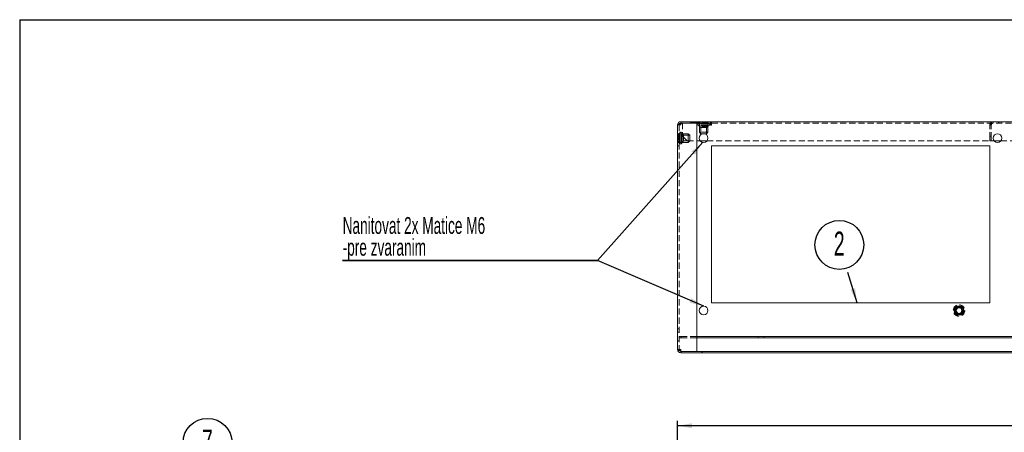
# Model space of a CAD drawing. Header units: millimetres. Extents: x -6 to 587, y -26 to 415.
# Tile 3 of 7: x 5 to 209, y 329 to 415. Entities that reach past the tile are written whole.
import ezdxf

# ---------------------------------------------------------------- set-up
doc = ezdxf.new("R2010")
doc.units = ezdxf.units.MM
doc.linetypes.add('HIDDEN', pattern=[1.905, 1.27, -0.635])
doc.layers.add('KOTY', color=96, linetype='Continuous')
doc.layers.add('RAMIK', color=7, linetype='Continuous')
doc.styles.add('SLDTEXTSTYLE0', font='TXT', dxfattribs={"width": 0.605})
doc.dimstyles.new('SLDDIMSTYLE0', dxfattribs={"dimtxt": 0, "dimasz": 3, "dimexe": 0, "dimexo": 0.0625, "dimgap": 0, "dimtad": 0, "dimtih": 1, "dimtoh": 1, "dimdec": 0, "dimrnd": 1e-09, "dimzin": 0, "dimdsep": 46, "dimtxsty": 'Standard', "dimsah": 1, "dimcen": 0.09, "dimadec": 0, "dimazin": 0, "dimtfac": 3, "dimtdec": 0, "dimtofl": 0, "dimtmove": 0, "dimatfit": 3, "dimfxl": 0, "dimfrac": 2, "dimtolj": 1, "dimtzin": 0, "dimarcsym": 0})
doc.dimstyles.new('SLDDIMSTYLE1', dxfattribs={"dimtxt": 3.5, "dimasz": 3, "dimexe": 0, "dimexo": 0.0625, "dimgap": 0.875, "dimtad": 1, "dimdec": 1, "dimlfac": 5, "dimrnd": 1e-09, "dimzin": 12, "dimdsep": 46, "dimtxsty": 'SLDTEXTSTYLE0', "dimsah": 1, "dimcen": 0.09, "dimadec": 0, "dimazin": 3, "dimtfac": 1, "dimtdec": 1, "dimtofl": 0, "dimtmove": 0, "dimatfit": 3, "dimfxl": 0, "dimfrac": 2, "dimtolj": 1, "dimtzin": 12, "dimarcsym": 0})

# ---------------------------------------------------------------- blocks, each defined once
blk = doc.blocks.new('*D11')
at = {"layer": 'KOTY'}
for p, q in [((141.54, 315.03), (141.54, 331.71)), ((390.54, 315.03), (390.54, 331.71)), ((390.54, 330.71), (141.54, 330.71))]:
    blk.add_line(p, q, dxfattribs=at)
for points in [[(141.54, 330.71), (144.54, 330.2), (144.54, 331.22)], [(390.54, 330.71), (387.54, 331.22), (387.54, 330.2)]]:
    blk.add_solid(points, dxfattribs=at)
at = {"layer": 'KOTY', "insert": (258.33, 335.22, 0.02), "char_height": 3.5, "attachment_point": 1, "style": 'SLDTEXTSTYLE0'}
blk.add_mtext('1245', dxfattribs=at)
blk = doc.blocks.new('SW_NOTE_16')
at = {"layer": 'KOTY', "color": 0}
blk.add_circle((-4.23, 4.28), 5.08, dxfattribs=at)
at = {"layer": 'KOTY', "color": 0, "insert": (-4.26, 7.04), "char_height": 5, "attachment_point": 2, "style": 'SLDTEXTSTYLE0'}
blk.add_mtext('7', dxfattribs=at)
blk = doc.blocks.new('SW_NOTE_17')
at = {"layer": 'KOTY', "color": 0}
for p, q in [((-52.9, 0), (0, 0)), ((0, 0), (-52.9, 0)), ((-52.9, 0), (0, 0)), ((0, 0), (-52.9, 0)), ((-52.9, 0), (0, 0)), ((0, 0), (-52.9, 0))]:
    blk.add_line(p, q, dxfattribs=at)
at = {"layer": 'KOTY', "color": 0, "char_height": 3.5, "attachment_point": 1, "style": 'SLDTEXTSTYLE0'}
for s, insert in [('Nanitovat 2x Matice M6', (-52.9, 9.03)), ('-pre zvaranim', (-52.9, 4.51))]:
    blk.add_mtext(s, dxfattribs=dict(at, insert=insert))
blk = doc.blocks.new('SW_NOTE_18')
at = {"layer": 'KOTY', "color": 0}
blk.add_circle((-1.76, 5.75), 5.08, dxfattribs=at)
at = {"layer": 'KOTY', "color": 0, "insert": (-1.79, 8.52), "char_height": 5, "attachment_point": 2, "style": 'SLDTEXTSTYLE0'}
blk.add_mtext('2', dxfattribs=at)

msp = doc.modelspace()

# ---------------------------------------------------------------- linework, layer by layer
at = {"color": 7, "linetype": 'Continuous', "lineweight": 15}
for p, q in [((141.544, 393.148), (141.544, 346.508)), ((142.224, 393.828), (142.224, 393.528)), ((142.224, 393.828), (148.544, 393.828)), ((142.244, 393.528), (142.224, 393.508)), ((142.224, 393.528), (148.544, 393.528)), ((142.224, 393.508), (145.544, 393.508)), ((145.544, 393.508), (145.544, 346.148)), ((148.394, 393.108), (148.394, 393.528)), ((148.394, 393.108), (148.594, 393.108)), ((148.584, 393.828), (148.544, 393.828)), ((148.544, 393.828), (148.544, 393.528)), ((148.584, 393.528), (148.544, 393.528)), ((148.584, 393.148), (148.584, 393.828)), ((148.584, 393.828), (148.594, 393.828)), ((148.584, 393.108), (148.584, 393.148)), ((148.594, 393.828), (383.494, 393.828)), ((148.594, 393.148), (148.594, 393.828)), ((148.594, 393.108), (148.594, 393.148)), ((146.274, 389.828), (147.615, 389.828)), ((148.544, 388.828), (206.344, 388.828)), ((148.544, 356.228), (148.544, 388.828)), ((206.344, 388.828), (206.344, 356.228)), ((207.274, 389.828), (208.615, 389.828)), ((206.344, 356.228), (148.544, 356.228)), ((145.544, 349.228), (145.584, 349.228)), ((145.544, 348.928), (145.584, 348.928)), ((145.584, 349.228), (145.584, 348.928)), ((145.584, 349.228), (386.504, 349.228)), ((145.584, 348.928), (386.504, 348.928)), ((142.224, 346.148), (145.544, 346.148)), ((142.224, 345.828), (142.224, 346.128)), ((142.224, 346.128), (146.544, 346.128)), ((142.224, 345.828), (146.544, 345.828)), ((142.24, 346.154), (142.241, 346.115)), ((142.26, 346.148), (142.267, 346.128)), ((146.544, 345.828), (146.544, 346.128)), ((146.604, 346.128), (146.544, 346.128)), ((146.544, 345.828), (146.604, 345.828)), ((146.604, 346.128), (385.484, 346.128)), ((146.604, 346.128), (146.604, 345.828)), ((146.604, 345.828), (385.484, 345.828))]:
    msp.add_line(p, q, dxfattribs=at)
at = {"color": 7, "linetype": 'HIDDEN', "lineweight": 0}
for p, q in [((141.844, 393.148), (141.544, 393.148)), ((142.224, 393.508), (141.844, 393.128)), ((141.844, 393.148), (141.844, 346.508)), ((141.844, 393.148), (142.224, 393.148)), ((142.267, 393.828), (142.267, 393.528)), ((142.544, 393.528), (142.544, 390.828)), ((144.244, 393.528), (144.244, 393.828)), ((144.344, 393.728), (144.344, 393.528)), ((145.744, 393.728), (144.344, 393.728)), ((145.162, 393.528), (145.162, 393.828)), ((145.187, 393.828), (145.187, 393.528)), ((145.744, 393.528), (145.744, 393.728)), ((145.844, 393.528), (145.844, 393.828)), ((145.944, 393.828), (146.054, 393.708)), ((146.044, 393.828), (146.044, 393.528)), ((147.834, 393.708), (146.054, 393.708)), ((146.054, 393.708), (146.054, 393.428)), ((147.834, 393.428), (146.054, 393.428)), ((147.834, 392.928), (146.054, 392.928)), ((146.054, 392.928), (146.054, 391.628)), ((146.224, 393.828), (146.224, 393.308)), ((147.664, 393.308), (146.224, 393.308)), ((147.664, 393.048), (146.224, 393.048)), ((146.224, 393.048), (146.224, 392.703)), ((147.664, 392.703), (146.224, 392.703)), ((146.224, 392.703), (146.354, 392.628)), ((147.534, 392.628), (146.354, 392.628)), ((146.354, 392.628), (146.354, 391.328)), ((147.534, 392.628), (147.664, 392.703)), ((147.534, 391.328), (147.534, 392.628)), ((147.664, 393.308), (147.664, 393.828)), ((147.664, 392.703), (147.664, 393.048)), ((147.834, 393.708), (147.944, 393.828)), ((147.834, 393.428), (147.834, 393.708)), ((147.834, 391.628), (147.834, 392.928)), ((147.844, 393.528), (147.844, 393.828)), ((148.344, 393.528), (148.344, 393.828)), ((148.384, 393.528), (148.384, 393.828)), ((148.384, 393.108), (148.384, 393.528)), ((148.384, 393.108), (148.394, 393.108)), ((148.444, 393.828), (148.444, 393.528)), ((148.584, 393.528), (148.594, 393.528)), ((148.594, 393.528), (383.494, 393.528)), ((148.604, 393.528), (148.604, 393.828)), ((206.344, 393.528), (206.344, 390.828)), ((206.644, 393.108), (206.344, 393.108)), ((206.644, 393.528), (206.644, 390.828)), ((207.044, 393.828), (207.044, 393.528)), ((208.144, 393.528), (208.144, 393.828)), ((208.184, 393.528), (208.184, 393.828)), ((208.844, 393.528), (208.844, 393.828)), ((141.664, 391.318), (141.544, 391.428)), ((141.844, 391.328), (141.544, 391.328)), ((142.064, 391.148), (141.544, 391.148)), ((141.664, 391.318), (141.664, 390.089)), ((141.944, 391.318), (141.664, 391.318)), ((141.944, 391.318), (141.944, 390.089)), ((142.064, 391.148), (142.064, 390.153)), ((142.324, 391.148), (142.324, 390.153)), ((142.669, 391.148), (142.324, 391.148)), ((142.444, 391.318), (142.444, 390.089)), ((143.744, 391.318), (142.444, 391.318)), ((142.544, 390.828), (143.544, 389.828)), ((142.669, 391.148), (142.669, 390.153)), ((142.744, 391.018), (142.669, 391.148)), ((142.744, 391.018), (142.744, 390.203)), ((144.044, 391.018), (142.744, 391.018)), ((143.744, 391.318), (143.744, 390.089)), ((144.044, 391.018), (143.744, 391.318)), ((144.044, 391.018), (144.044, 390.203)), ((147.834, 391.628), (146.054, 391.628)), ((146.054, 391.628), (146.354, 391.328)), ((147.534, 391.328), (146.354, 391.328)), ((147.534, 391.328), (147.834, 391.628)), ((206.344, 390.828), (206.644, 390.828)), ((206.344, 389.828), (206.344, 390.828)), ((206.644, 390.828), (206.644, 389.828)), ((141.544, 389.708), (142.064, 389.708)), ((141.544, 389.428), (141.664, 389.538)), ((141.544, 389.528), (141.844, 389.528)), ((141.544, 388.828), (141.844, 388.828)), ((141.664, 390.089), (141.664, 389.538)), ((141.664, 389.538), (141.944, 389.538)), ((141.944, 390.089), (141.944, 389.538)), ((142.064, 390.153), (142.064, 389.708)), ((142.324, 390.153), (142.324, 389.708)), ((142.324, 389.708), (142.669, 389.708)), ((142.444, 390.089), (142.444, 389.538)), ((142.444, 389.538), (143.744, 389.538)), ((142.669, 390.153), (142.669, 389.708)), ((142.669, 389.708), (142.744, 389.838)), ((142.744, 390.203), (142.744, 389.838)), ((142.744, 389.838), (144.044, 389.838)), ((143.544, 389.828), (146.274, 389.828)), ((143.744, 390.089), (143.744, 389.538)), ((143.744, 389.538), (144.044, 389.838)), ((144.044, 390.203), (144.044, 389.838)), ((147.615, 389.828), (206.344, 389.828)), ((206.644, 389.828), (206.344, 389.828)), ((206.644, 389.828), (207.274, 389.828)), ((208.615, 389.828), (213.044, 389.828)), ((141.544, 350.828), (141.844, 350.828)), ((141.844, 350.128), (141.544, 350.128)), ((141.544, 348.328), (141.844, 348.328)), ((141.844, 349.228), (142.244, 349.228)), ((142.244, 348.928), (141.844, 348.928)), ((142.244, 349.228), (142.244, 348.928)), ((142.244, 349.228), (145.544, 349.228)), ((142.244, 348.928), (145.544, 348.928)), ((158.244, 349.228), (158.244, 348.928)), ((159.444, 348.928), (159.444, 349.228)), ((141.844, 346.508), (141.544, 346.508)), ((142.224, 346.508), (141.844, 346.508)), ((142.267, 345.828), (142.267, 346.128))]:
    msp.add_line(p, q, dxfattribs=at)
at = {"color": 7, "linetype": 'Continuous', "lineweight": 15, "flags": 128}
for points in [[(142.224, 393.508), (141.964, 393.418), (141.744, 393.328), (141.596, 393.238), (141.544, 393.148)], [(141.979, 393.424), (142.027, 393.473), (142.224, 393.528)], [(141.544, 346.508), (141.596, 346.418), (141.744, 346.328), (141.964, 346.238), (142.224, 346.148)], [(142.224, 346.128), (142.038, 346.177), (141.981, 346.233)]]:
    msp.add_lwpolyline(points, dxfattribs=at)
at = {"color": 7, "linetype": 'HIDDEN', "lineweight": 0, "flags": 128}
for points in [[(141.844, 393.148), (141.893, 393.335), (141.979, 393.424)], [(146.224, 393.308), (146.149, 393.296), (146.089, 393.263), (146.063, 393.235), (146.049, 393.206), (146.044, 393.178), (146.049, 393.15), (146.063, 393.122), (146.089, 393.094), (146.149, 393.061), (146.224, 393.048)], [(147.664, 393.048), (147.74, 393.061), (147.8, 393.094), (147.826, 393.122), (147.84, 393.15), (147.845, 393.178), (147.84, 393.206), (147.826, 393.235), (147.8, 393.263), (147.74, 393.296), (147.664, 393.308)], [(142.324, 391.148), (142.312, 391.224), (142.279, 391.284), (142.251, 391.31), (142.222, 391.324), (142.194, 391.328), (142.166, 391.324), (142.138, 391.31), (142.11, 391.284), (142.077, 391.224), (142.064, 391.148)], [(142.064, 389.708), (142.077, 389.633), (142.11, 389.573), (142.138, 389.547), (142.166, 389.533), (142.194, 389.528), (142.222, 389.533), (142.251, 389.547), (142.279, 389.573), (142.312, 389.633), (142.324, 389.708)], [(141.981, 346.233), (141.9, 346.311), (141.844, 346.508)], [(142.224, 346.508), (142.235, 346.248), (142.24, 346.154)]]:
    msp.add_lwpolyline(points, dxfattribs=at)
at = {"color": 7, "linetype": 'Continuous', "lineweight": 15}
for centre, radius in [((146.944, 390.428), 0.9), ((207.944, 390.428), 0.9), ((199.944, 354.628), 1), ((146.944, 354.628), 0.9), ((199.944, 354.628), 0.9), ((199.944, 354.628), 0.72), ((199.944, 354.628), 0.59)]:
    msp.add_circle(centre, radius, dxfattribs=at)
at = {"color": 7, "linetype": 'HIDDEN', "lineweight": 0}
for radius in [1.19, 0.9, 0.89]:
    msp.add_circle((199.944, 354.628), radius, dxfattribs=at)
at = {"color": 7, "linetype": 'Continuous', "lineweight": 15}
for centre, start, end in [((142.224, 393.148), 89.99924, 180.00026), ((142.224, 346.508), 179.99989, 270.00061)]:
    msp.add_arc(centre, 0.68, start, end, dxfattribs=at)
at = {"color": 7, "linetype": 'HIDDEN', "lineweight": 0}
for centre, radius, start, end in [((142.446, 392.894), 0.654, 109.84688, 157.0563), ((148.05, 393.126), 5.826, 173.07767, 179.78198), ((144.076, 393.134), 1.852, 167.70411, 179.55465), ((207.024, 393.148), 0.68, 90, 180), ((207.024, 393.148), 0.38, 90, 180), ((142.446, 346.763), 0.654, 202.9437, 250.15312), ((144.766, 346.574), 2.542, 181.48616, 189.64604), ((143.999, 346.127), 1.758, 180.36599, 189.76604)]:
    msp.add_arc(centre, radius, start, end, dxfattribs=at)
for centre, major_axis in [((146.054, 393.178), (-0.3, 0)), ((147.834, 393.178), (0.3, 0)), ((142.194, 391.318), (0, 0.3)), ((142.194, 389.538), (0, -0.3))]:
    msp.add_ellipse(centre, major_axis=major_axis, ratio=0.8333333, start_param=4.712389, end_param=7.8539816, dxfattribs=at)
at = {"layer": 'RAMIK'}
for q in [(5, 5), (587.019, 415)]:
    msp.add_line((5, 415), q, dxfattribs=at)

# ---------------------------------------------------------------- block references
at = {"layer": 'KOTY'}
for name, p in [('SW_NOTE_17', (124.92, 365)), ('SW_NOTE_18', (176.864, 362.491)), ('SW_NOTE_16', (48.213, 322.883))]:
    msp.add_blockref(name, p, dxfattribs=at)

# ---------------------------------------------------------------- dimensions: what is measured, and where the dimension line sits
dim = msp.add_linear_dim(base=(141.544, 330.71), p1=(390.544, 314.03), p2=(141.544, 314.03), dimstyle='SLDDIMSTYLE1', dxfattribs=at)
dim.commit()
dim.dimension.update_dxf_attribs({"geometry": '*D11', "text_midpoint": (265.277, 330.71), "dimtype": 160})

# ---------------------------------------------------------------- leaders
for points in [[(146.772, 389.545), (124.92, 365)], [(146.96, 355.528), (124.92, 365)], [(178.776, 356.228), (176.864, 362.491)]]:
    msp.add_leader(points, dimstyle='SLDDIMSTYLE0', dxfattribs=at)

doc.saveas('drawing.dxf')
